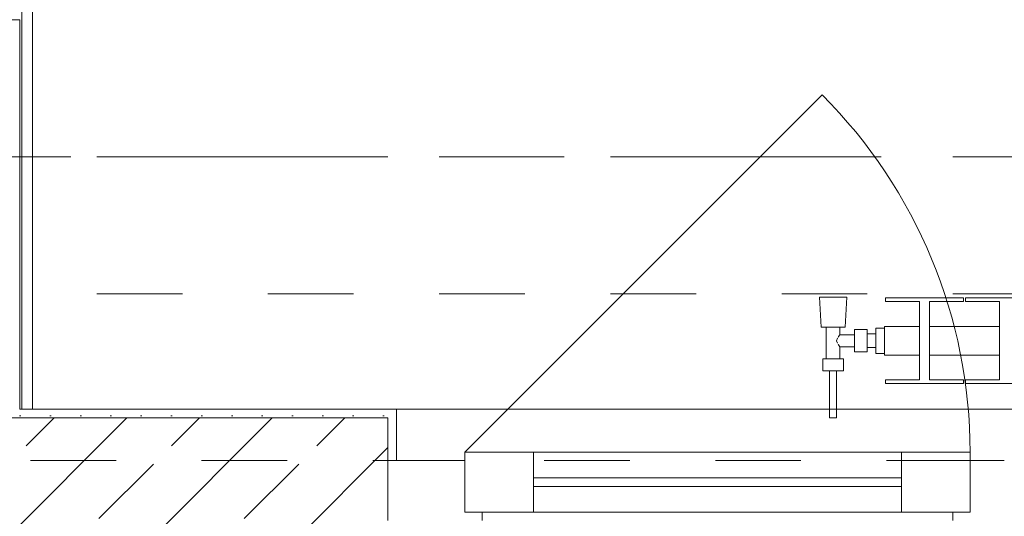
# Model space of a CAD drawing. Header units: metres. Extents: x -4 to 100, y -11 to 17.
# Tile 105 of 256: x 11.49 to 12.64, y 0.13 to 0.71. Entities that reach past the tile are written whole.
import ezdxf

# ---------------------------------------------------------------- set-up
doc = ezdxf.new("R2010")
doc.units = ezdxf.units.M
doc.header["$MEASUREMENT"] = 0
for name, pattern in [('Achse', [0.2, 0.1, -0.05, 0, -0.05]), ('Strichlinie doppelt', [0.546806, 0.264583, -0.105833, 0.070556, -0.105833]), ('Strichlinie eng', [0.115, 0.075, -0.04]), ('Untersicht', [0.1, 0.075, -0.025]), ('Wipeout_Contour', [1, 0, -1])]:
    doc.linetypes.add(name, pattern=pattern)
for name, color, linetype in [('152 - Bemaßung_ Beschriftung.Ausbau', 7, 'Continuous'), ('451 - Universal.Achsen Raster', 7, 'Continuous'), ('604 - Struktur.Wand Aussen', 7, 'Continuous'), ('608 - Struktur.Träger', 7, 'Continuous'), ('650 - Abdeckung.Fußboden Aufbau', 7, 'Continuous'), ('801 - HKLSE.Heizung_ Klima_ Lüftung', 7, 'Continuous'), ('Neubau_606 - Struktur.Wand Innen Ausbau', 7, 'Continuous'), ('Neubau_653 - Abdeckung.TB Verkofferung', 7, 'Continuous')]:
    doc.layers.add(name, color=color, linetype=linetype)
doc.styles.add('ERSTELLTER_STIL_2', font='txt')
doc.dimstyles.new('ERSTELLTER_STIL__5', dxfattribs={"dimtxt": 0.1, "dimasz": 0.0532, "dimexe": 0.18, "dimexo": 0.0625, "dimgap": 0, "dimtad": 1, "dimtih": 1, "dimtoh": 1, "dimzin": 0, "dimdsep": 46, "dimtxsty": 'ERSTELLTER_STIL_2', "dimblk": 'ARROWHEAD_2', "dimblk1": 'ARROWHEAD_2', "dimblk2": 'ARROWHEAD_2', "dimcen": 0.09, "dimse1": 1, "dimse2": 1, "dimclrd": 7, "dimclre": 7, "dimclrt": 7, "dimazin": 0, "dimtfac": 1, "dimtdec": 4, "dimtmove": 0, "dimatfit": 3, "dimfxl": 1, "dimtolj": 1, "dimtzin": 0, "dimarcsym": 0})
pattern_1 = [(45, (0, 0), (-0.01767767, 0.01767767), [0, -0.025])]

# ---------------------------------------------------------------- blocks, each defined once
blk = doc.blocks.new('*D485')
at = {"layer": '152 - Bemaßung_ Beschriftung.Ausbau', "color": 7, "linetype": 'Continuous', "lineweight": 5}
for p, q in [((11.395, -4.6125), (11.395, -4.5075)), ((11.4152, -4.525), (11.3748, -4.595)), ((14.8802, -4.525), (14.8398, -4.595)), ((11.245, -4.56), (11.395, -4.56)), ((11.395, -4.56), (14.86, -4.56))]:
    blk.add_line(p, q, dxfattribs=at)
at = {"layer": '152 - Bemaßung_ Beschriftung.Ausbau', "color": 7, "lineweight": 5, "char_height": 0.1, "attachment_point": 7, "style": 'ERSTELLTER_STIL_2'}
for s, insert in [('\\A1;{\\pql;\\fArial|b0|i0|c0|p38;3,46\\fArial|b0|i0|c0|p38;\\A1{\\H.66x;\\S5^  ;}}', (12.8935, -4.5594)), ('\\A1;{\\pql;\\fArial|b0|i0|c0|p38;16}', (14.688, -4.54))]:
    blk.add_mtext(s, dxfattribs=dict(at, insert=insert))
blk = doc.blocks.new('ARROWHEAD_2')
at = {"color": 0, "linetype": 'Continuous', "lineweight": 0}
for p, q in [((-0.378, -0.655), (0.378, 0.655)), ((0, 0), (-1, 0))]:
    blk.add_line(p, q, dxfattribs=at)
blk = doc.blocks.new('*D486')
at = {"layer": '152 - Bemaßung_ Beschriftung.Ausbau', "color": 7, "linetype": 'Continuous', "lineweight": 5}
for p, q in [((14.86, -4.6125), (14.86, -4.5075)), ((15.02, -4.6125), (15.02, -4.5075)), ((14.8802, -4.525), (14.8398, -4.595)), ((15.0402, -4.525), (14.9998, -4.595)), ((11.395, -4.56), (14.86, -4.56)), ((14.86, -4.56), (15.02, -4.56)), ((15.02, -4.56), (18.45, -4.56))]:
    blk.add_line(p, q, dxfattribs=at)
blk = doc.blocks.new('*D527')
at = {"layer": '152 - Bemaßung_ Beschriftung.Ausbau', "color": 7, "linetype": 'Continuous', "lineweight": 5}
for p, q in [((11.2002, -5.025), (11.1598, -5.095)), ((11.5002, -5.025), (11.4598, -5.095)), ((11.18, -5.06), (11.48, -5.06))]:
    blk.add_line(p, q, dxfattribs=at)
at = {"layer": '152 - Bemaßung_ Beschriftung.Ausbau', "color": 7, "lineweight": 5, "insert": (11.2541, -5.04), "char_height": 0.1, "attachment_point": 7, "style": 'ERSTELLTER_STIL_2'}
blk.add_mtext('\\A1;{\\pql;\\fArial|b0|i0|c0|p38;30}', dxfattribs=at)
blk = doc.blocks.new('*D528')
at = {"layer": '152 - Bemaßung_ Beschriftung.Ausbau', "color": 7, "linetype": 'Continuous', "lineweight": 5}
for p, q in [((11.48, -5.1125), (11.48, -5.0075)), ((14.78, -5.1125), (14.78, -5.0075)), ((11.5002, -5.025), (11.4598, -5.095)), ((14.8002, -5.025), (14.7598, -5.095)), ((11.18, -5.06), (11.48, -5.06)), ((11.48, -5.06), (14.78, -5.06)), ((14.78, -5.06), (15.08, -5.06))]:
    blk.add_line(p, q, dxfattribs=at)
at = {"layer": '152 - Bemaßung_ Beschriftung.Ausbau', "color": 7, "lineweight": 5, "insert": (12.997, -5.04), "char_height": 0.1, "attachment_point": 7, "style": 'ERSTELLTER_STIL_2'}
blk.add_mtext('\\A1;{\\pql;\\fArial|b0|i0|c0|p38;3,30}', dxfattribs=at)

msp = doc.modelspace()

# ---------------------------------------------------------------- hatches: boundary and pattern name
at = {"layer": '604 - Struktur.Wand Aussen', "linetype": 'Continuous', "lineweight": 0, "true_color": 0x000000}
h = msp.add_hatch(dxfattribs=at)
h.set_pattern_fill('Gips_0001', color=18, style=0, pattern_type=2)
h.set_pattern_definition(pattern_1)
h.paths.add_polyline_path([(11.49, 0.245), (11.92, 0.245), (11.92, 0.255), (11.49, 0.255)])
h = msp.add_hatch(dxfattribs=at)
h.set_pattern_fill('Gips_0001', color=18, style=0, pattern_type=2)
h.set_pattern_definition(pattern_1)
h.paths.add_polyline_path([(11.92, 0.255), (11.92, 0.195), (11.93, 0.195), (11.93, 0.255)])
h = msp.add_hatch(dxfattribs=at)
h.set_pattern_fill('Beton__Stahlbeton_0001', color=18, style=0, pattern_type=2)
h.set_pattern_definition([(45, (0, 0), (-0.0848528, 0.0848528), []), (45, (-0.04243, 0.04243), (-0.0848528, 0.0848528), [0.09, -0.03])])
h.paths.add_polyline_path([(10.72, 0.125), (10.66, 0.125), (10.66, 0.005), (11.98, 0.005), (11.98, 0.125), (11.92, 0.125), (11.92, 0.195), (11.92, 0.245), (10.72, 0.245), (10.72, 0.195)])
at = {"layer": 'Neubau_606 - Struktur.Wand Innen Ausbau', "linetype": 'Continuous', "lineweight": 0, "true_color": 0x000000}
h = msp.add_hatch(dxfattribs=at)
h.set_pattern_fill('Gips_0001', color=18, style=0, pattern_type=2)
h.set_pattern_definition(pattern_1)
h.paths.add_polyline_path([(11.4925, 0.9975), (11.4925, 0.255), (11.505, 0.255), (11.505, 0.9975)])

# ---------------------------------------------------------------- linework, layer by layer
at = {"layer": '451 - Universal.Achsen Raster', "color": 160, "linetype": 'Strichlinie doppelt', "lineweight": 9, "true_color": 0x3232ff}
msp.add_line((64.935, 0.55), (-3.175, 0.55), dxfattribs=at)
at = {"layer": '604 - Struktur.Wand Aussen', "color": 7, "linetype": 'Continuous', "lineweight": 5}
for p, q in [((11.92, 0.255), (11.93, 0.255)), ((11.93, 0.245), (11.93, 0.255)), ((11.93, 0.245), (11.93, 0.255)), ((11.93, 0.195), (11.93, 0.245)), ((11.93, 0.195), (11.93, 0.245)), ((11.92, 0.195), (11.93, 0.195)), ((11.92, 0.195), (11.93, 0.195)), ((11.92, 0.195), (11.93, 0.195))]:
    msp.add_line(p, q, dxfattribs=at)
at = {"layer": '604 - Struktur.Wand Aussen', "color": 7, "linetype": 'Continuous', "lineweight": 13}
for p, q in [((11.92, 0.245), (10.72, 0.245)), ((11.92, 0.245), (11.92, 0.195)), ((12.01, 0.135), (12.01, 0.205)), ((12.01, 0.205), (12.09, 0.205)), ((12.09, 0.205), (12.52, 0.205)), ((12.09, 0.205), (12.09, 0.135)), ((12.52, 0.135), (12.52, 0.205)), ((12.52, 0.205), (12.6, 0.205)), ((12.6, 0.205), (12.6, 0.135)), ((11.92, 0.125), (11.92, 0.195)), ((11.92, 0.195), (12.01, 0.195)), ((11.92, 0.125), (11.92, 0.195)), ((11.92, 0.125), (11.92, 0.195)), ((12.01, 0.195), (12.01, 0.135)), ((12.6, 0.135), (12.6, 0.195)), ((12.6, 0.195), (12.62, 0.195)), ((12.62, 0.195), (12.64, 0.195)), ((12.09, 0.175), (12.52, 0.175)), ((12.52, 0.165), (12.09, 0.165)), ((12.01, 0.135), (12.03, 0.135)), ((12.09, 0.135), (12.01, 0.135)), ((12.03, 0.135), (12.03, 0.125)), ((12.52, 0.135), (12.09, 0.135)), ((12.6, 0.135), (12.52, 0.135)), ((12.58, 0.125), (12.58, 0.135)), ((12.58, 0.135), (12.6, 0.135))]:
    msp.add_line(p, q, dxfattribs=at)
at = {"layer": '604 - Struktur.Wand Aussen', "color": 7, "linetype": 'Continuous', "lineweight": 5, "flags": 128}
msp.add_lwpolyline([(11.92, 0.255), (11.49, 0.255)], dxfattribs=at)
at = {"layer": '604 - Struktur.Wand Aussen', "color": 7, "linetype": 'Continuous', "lineweight": 9}
msp.add_point((11.93, 0.255), dxfattribs=at)
at = {"layer": '608 - Struktur.Träger', "color": 7, "linetype": 'Achse', "lineweight": 9}
msp.add_line((0.38, 0.55), (61.88, 0.55), dxfattribs=at)
at = {"layer": '650 - Abdeckung.Fußboden Aufbau', "color": 7, "linetype": 'Continuous', "lineweight": 13, "flags": 128}
msp.add_lwpolyline([(11.395, 0.71), (11.49, 0.71), (11.49, 0.255), (14.77, 0.255), (14.77, 0.71), (14.86, 0.71), (14.86, 5.505), (13.735, 5.505), (13.735, 5.83), (11.49, 5.83), (11.49, 5.19), (11.395, 5.19)], close=True, dxfattribs=at)
at = {"layer": 'Neubau_606 - Struktur.Wand Innen Ausbau', "color": 1, "linetype": 'Continuous', "lineweight": 5}
msp.add_line((11.4925, 0.255), (11.4925, 0.9475), dxfattribs=at)
at = {"layer": 'Neubau_606 - Struktur.Wand Innen Ausbau', "color": 1, "linetype": 'Continuous', "lineweight": 5, "flags": 128}
msp.add_lwpolyline([(11.505, 0.255), (11.505, 1.01)], dxfattribs=at)
at = {"layer": 'Neubau_653 - Abdeckung.TB Verkofferung', "color": 1, "linetype": 'Untersicht', "lineweight": 9}
msp.add_line((0.7025, 0.195), (29.33, 0.195), dxfattribs=at)

# ---------------------------------------------------------------- dimensions: what is measured, and where the dimension line sits
at = {"layer": '152 - Bemaßung_ Beschriftung.Ausbau', "color": 7, "linetype": 'Continuous', "lineweight": 5}
dim = msp.add_linear_dim(base=(11.48, -5.06), p1=(11.18, 0.7), p2=(11.48, 0.7), angle=0, dimstyle='ERSTELLTER_STIL__5', dxfattribs=at)
dim.commit()
dim.dimension.update_dxf_attribs({"geometry": '*D527', "text_midpoint": (11.3303, -4.99), "dimtype": 160})

# ---------------------------------------------------------------- next in the draw order: wipeouts: each hides what was drawn before it
at = {"color": 254, "linetype": 'Wipeout_Contour', "lineweight": 0, "ltscale": 3223.734342}
msp.add_wipeout([(12.5, 0.3183), (12.5408, 0.3183), (12.5408, 0.2892), (12.5012, 0.2892), (12.5012, 0.285), (12.5922, 0.285), (12.5922, 0.2892), (12.5525, 0.2892), (12.5525, 0.3183), (12.6342, 0.3183), (12.6342, 0.2892), (12.5945, 0.2892), (12.5945, 0.285), (12.6855, 0.285), (12.6855, 0.2892), (12.6458, 0.2892), (12.6458, 0.3183), (12.7275, 0.3183), (12.7275, 0.2892), (12.6878, 0.2892), (12.6878, 0.285), (12.7788, 0.285), (12.7788, 0.2892), (12.7392, 0.2892), (12.7392, 0.3183), (12.8208, 0.3183), (12.8208, 0.2892), (12.7812, 0.2892), (12.7812, 0.285), (12.8722, 0.285), (12.8722, 0.2892), (12.8325, 0.2892), (12.8325, 0.3183), (12.9142, 0.3183), (12.9142, 0.2892), (12.8745, 0.2892), (12.8745, 0.285), (12.9655, 0.285), (12.9655, 0.2892), (12.9258, 0.2892), (12.9258, 0.3183), (13.0075, 0.3183), (13.0075, 0.2892), (12.9678, 0.2892), (12.9678, 0.285), (13.0588, 0.285), (13.0588, 0.2892), (13.0192, 0.2892), (13.0192, 0.3183), (13.1008, 0.3183), (13.1008, 0.2892), (13.0612, 0.2892), (13.0612, 0.285), (13.1522, 0.285), (13.1522, 0.2892), (13.1125, 0.2892), (13.1125, 0.3183), (13.1942, 0.3183), (13.1942, 0.2892), (13.1545, 0.2892), (13.1545, 0.285), (13.2455, 0.285), (13.2455, 0.2892), (13.2058, 0.2892), (13.2058, 0.3183), (13.2875, 0.3183), (13.2875, 0.2892), (13.2478, 0.2892), (13.2478, 0.285), (13.3388, 0.285), (13.3388, 0.2892), (13.2992, 0.2892), (13.2992, 0.3183), (13.3808, 0.3183), (13.3808, 0.2892), (13.3412, 0.2892), (13.3412, 0.285), (13.4322, 0.285), (13.4322, 0.2892), (13.3925, 0.2892), (13.3925, 0.3183), (13.4742, 0.3183), (13.4742, 0.2892), (13.4345, 0.2892), (13.4345, 0.285), (13.5255, 0.285), (13.5255, 0.2892), (13.4858, 0.2892), (13.4858, 0.3183), (13.5675, 0.3183), (13.5675, 0.2892), (13.5278, 0.2892), (13.5278, 0.285), (13.6188, 0.285), (13.6188, 0.2892), (13.5792, 0.2892), (13.5792, 0.3183), (13.6608, 0.3183), (13.6608, 0.2892), (13.6212, 0.2892), (13.6212, 0.285), (13.7122, 0.285), (13.7122, 0.2892), (13.6725, 0.2892), (13.6725, 0.3183), (13.7542, 0.3183), (13.7542, 0.2892), (13.7145, 0.2892), (13.7145, 0.285), (13.8055, 0.285), (13.8055, 0.2892), (13.7658, 0.2892), (13.7658, 0.3183), (13.8475, 0.3183), (13.8475, 0.2892), (13.8078, 0.2892), (13.8078, 0.285), (13.8988, 0.285), (13.8988, 0.2892), (13.8592, 0.2892), (13.8592, 0.3183), (13.9, 0.3183), (13.9, 0.3517), (13.8592, 0.3517), (13.8592, 0.3808), (13.8988, 0.3808), (13.8988, 0.385), (13.8078, 0.385), (13.8078, 0.3808), (13.8475, 0.3808), (13.8475, 0.3517), (13.7658, 0.3517), (13.7658, 0.3808), (13.8055, 0.3808), (13.8055, 0.385), (13.7145, 0.385), (13.7145, 0.3808), (13.7542, 0.3808), (13.7542, 0.3517), (13.6725, 0.3517), (13.6725, 0.3808), (13.7122, 0.3808), (13.7122, 0.385), (13.6212, 0.385), (13.6212, 0.3808), (13.6608, 0.3808), (13.6608, 0.3517), (13.5792, 0.3517), (13.5792, 0.3808), (13.6188, 0.3808), (13.6188, 0.385), (13.5278, 0.385), (13.5278, 0.3808), (13.5675, 0.3808), (13.5675, 0.3517), (13.4858, 0.3517), (13.4858, 0.3808), (13.5255, 0.3808), (13.5255, 0.385), (13.4345, 0.385), (13.4345, 0.3808), (13.4742, 0.3808), (13.4742, 0.3517), (13.3925, 0.3517), (13.3925, 0.3808), (13.4322, 0.3808), (13.4322, 0.385), (13.3412, 0.385), (13.3412, 0.3808), (13.3808, 0.3808), (13.3808, 0.3517), (13.2992, 0.3517), (13.2992, 0.3808), (13.3388, 0.3808), (13.3388, 0.385), (13.2478, 0.385), (13.2478, 0.3808), (13.2875, 0.3808), (13.2875, 0.3517), (13.2058, 0.3517), (13.2058, 0.3808), (13.2455, 0.3808), (13.2455, 0.385), (13.1545, 0.385), (13.1545, 0.3808), (13.1942, 0.3808), (13.1942, 0.3517), (13.1125, 0.3517), (13.1125, 0.3808), (13.1522, 0.3808), (13.1522, 0.385), (13.0612, 0.385), (13.0612, 0.3808), (13.1008, 0.3808), (13.1008, 0.3517), (13.0192, 0.3517), (13.0192, 0.3808), (13.0588, 0.3808), (13.0588, 0.385), (12.9678, 0.385), (12.9678, 0.3808), (13.0075, 0.3808), (13.0075, 0.3517), (12.9258, 0.3517), (12.9258, 0.3808), (12.9655, 0.3808), (12.9655, 0.385), (12.8745, 0.385), (12.8745, 0.3808), (12.9142, 0.3808), (12.9142, 0.3517), (12.8325, 0.3517), (12.8325, 0.3808), (12.8722, 0.3808), (12.8722, 0.385), (12.7812, 0.385), (12.7812, 0.3808), (12.8208, 0.3808), (12.8208, 0.3517), (12.7392, 0.3517), (12.7392, 0.3808), (12.7788, 0.3808), (12.7788, 0.385), (12.6878, 0.385), (12.6878, 0.3808), (12.7275, 0.3808), (12.7275, 0.3517), (12.6458, 0.3517), (12.6458, 0.3808), (12.6855, 0.3808), (12.6855, 0.385), (12.5945, 0.385), (12.5945, 0.3808), (12.6342, 0.3808), (12.6342, 0.3517), (12.5525, 0.3517), (12.5525, 0.3808), (12.5922, 0.3808), (12.5922, 0.385), (12.5012, 0.385), (12.5012, 0.3808), (12.5408, 0.3808), (12.5408, 0.3517), (12.5, 0.3517)], dxfattribs=at).dxf.layer = '801 - HKLSE.Heizung_ Klima_ Lüftung'

# ---------------------------------------------------------------- next in the draw order: linework, layer by layer
at = {"layer": '801 - HKLSE.Heizung_ Klima_ Lüftung', "color": 7, "linetype": 'Continuous', "lineweight": 5}
for p, q in [((12.5408, 0.2892), (12.5408, 0.3808)), ((12.5922, 0.3808), (12.5525, 0.3808)), ((12.5525, 0.3808), (12.5525, 0.2892)), ((12.5922, 0.385), (12.5922, 0.3808)), ((12.5945, 0.385), (12.6855, 0.385)), ((12.5945, 0.3808), (12.5945, 0.385)), ((12.5945, 0.385), (12.6855, 0.385)), ((12.5945, 0.3808), (12.5945, 0.385)), ((12.6342, 0.3808), (12.5945, 0.3808)), ((12.6342, 0.2892), (12.6342, 0.3808)), ((12.5525, 0.3517), (12.6342, 0.3517)), ((12.5525, 0.3183), (12.6342, 0.3183)), ((12.5525, 0.2892), (12.5922, 0.2892)), ((12.5922, 0.2892), (12.5922, 0.285)), ((12.5945, 0.285), (12.5945, 0.2892)), ((12.5945, 0.285), (12.5945, 0.2892)), ((12.5945, 0.2892), (12.6342, 0.2892)), ((12.6855, 0.285), (12.5945, 0.285))]:
    msp.add_line(p, q, dxfattribs=at)

# ---------------------------------------------------------------- next in the draw order: wipeouts: each hides what was drawn before it
at = {"color": 254, "linetype": 'Wipeout_Contour', "lineweight": 0, "ltscale": 400.388435}
msp.add_wipeout([(12.5, 0.3497), (12.49, 0.3497), (12.49, 0.343), (12.48, 0.343), (12.48, 0.348), (12.465, 0.348), (12.465, 0.342), (12.448, 0.342), (12.448, 0.351), (12.454, 0.351), (12.456, 0.386), (12.424, 0.386), (12.426, 0.351), (12.432, 0.351), (12.432, 0.314), (12.428, 0.314), (12.428, 0.3), (12.436, 0.3), (12.436, 0.245), (12.444, 0.245), (12.444, 0.3), (12.452, 0.3), (12.452, 0.314), (12.448, 0.314), (12.448, 0.328), (12.465, 0.328), (12.465, 0.322), (12.48, 0.322), (12.48, 0.327), (12.49, 0.327), (12.49, 0.3203), (12.5, 0.3203)], dxfattribs=at).dxf.layer = '801 - HKLSE.Heizung_ Klima_ Lüftung'

# ---------------------------------------------------------------- next in the draw order: linework, layer by layer
at = {"layer": '604 - Struktur.Wand Aussen', "color": 7, "linetype": 'Continuous', "lineweight": 9}
for p, q in [((12.01, 0.205), (12.4272, 0.6222)), ((11.93, 0.255), (14.31, 0.255))]:
    msp.add_line(p, q, dxfattribs=at)
at = {"layer": '604 - Struktur.Wand Aussen', "color": 7, "linetype": 'Strichlinie eng', "lineweight": 9}
msp.add_line((11.93, 0.255), (14.31, 0.255), dxfattribs=at)
at = {"layer": '604 - Struktur.Wand Aussen', "color": 7, "linetype": 'Continuous', "lineweight": 9}
msp.add_arc((12.01, 0.205), 0.59, 0, 45, dxfattribs=at)
at = {"layer": '608 - Struktur.Träger', "color": 7, "linetype": 'Untersicht', "lineweight": 13}
msp.add_line((0.38, 0.39), (61.88, 0.39), dxfattribs=at)
at = {"layer": '801 - HKLSE.Heizung_ Klima_ Lüftung', "color": 7, "linetype": 'Continuous', "lineweight": 5}
for p, q in [((12.4287, 0.386), (12.424, 0.386)), ((12.424, 0.386), (12.4287, 0.386)), ((12.426, 0.351), (12.424, 0.386)), ((12.44, 0.386), (12.4287, 0.386)), ((12.4287, 0.386), (12.44, 0.386)), ((12.4513, 0.386), (12.44, 0.386)), ((12.44, 0.386), (12.4513, 0.386)), ((12.4513, 0.386), (12.456, 0.386)), ((12.456, 0.386), (12.4513, 0.386)), ((12.454, 0.351), (12.456, 0.386)), ((12.5012, 0.385), (12.5922, 0.385)), ((12.5012, 0.3808), (12.5012, 0.385)), ((12.5012, 0.385), (12.5922, 0.385)), ((12.5012, 0.3808), (12.5012, 0.385)), ((12.5408, 0.3808), (12.5012, 0.3808)), ((12.4301, 0.351), (12.426, 0.351)), ((12.44, 0.351), (12.4301, 0.351)), ((12.432, 0.314), (12.432, 0.351)), ((12.4499, 0.351), (12.44, 0.351)), ((12.448, 0.342), (12.448, 0.351)), ((12.454, 0.351), (12.4499, 0.351)), ((12.465, 0.3415), (12.465, 0.348)), ((12.465, 0.348), (12.48, 0.348)), ((12.48, 0.3415), (12.48, 0.348)), ((12.49, 0.335), (12.49, 0.3497)), ((12.49, 0.3497), (12.5, 0.3497)), ((12.49, 0.3497), (12.5, 0.3497)), ((12.49, 0.335), (12.49, 0.3497)), ((12.49, 0.3497), (12.5, 0.3497)), ((12.49, 0.3497), (12.5, 0.3497)), ((12.5, 0.3468), (12.5, 0.3517)), ((12.5, 0.3517), (12.5408, 0.3517)), ((12.5, 0.335), (12.5, 0.3468)), ((12.4439, 0.335), (12.4453, 0.3379)), ((12.4453, 0.3321), (12.4439, 0.335)), ((12.4458, 0.3389), (12.4463, 0.3399)), ((12.4463, 0.3399), (12.448, 0.342)), ((12.448, 0.342), (12.465, 0.342)), ((12.465, 0.3285), (12.465, 0.3415)), ((12.48, 0.343), (12.49, 0.343)), ((12.48, 0.3285), (12.48, 0.3415)), ((12.49, 0.3407), (12.49, 0.343)), ((12.49, 0.335), (12.49, 0.3407)), ((12.49, 0.3203), (12.49, 0.335)), ((12.49, 0.3203), (12.49, 0.335)), ((12.49, 0.3293), (12.49, 0.335)), ((12.5, 0.3232), (12.5, 0.335)), ((12.4463, 0.3301), (12.4458, 0.3311)), ((12.448, 0.328), (12.4463, 0.3301)), ((12.448, 0.314), (12.448, 0.328)), ((12.448, 0.328), (12.465, 0.328)), ((12.465, 0.322), (12.465, 0.3285)), ((12.465, 0.322), (12.48, 0.322)), ((12.48, 0.322), (12.48, 0.3285)), ((12.48, 0.327), (12.49, 0.327)), ((12.49, 0.327), (12.49, 0.3293)), ((12.5, 0.3183), (12.5, 0.3232)), ((12.434, 0.314), (12.428, 0.314)), ((12.428, 0.3), (12.428, 0.314)), ((12.446, 0.314), (12.434, 0.314)), ((12.452, 0.314), (12.446, 0.314)), ((12.452, 0.3), (12.452, 0.314)), ((12.49, 0.3203), (12.5, 0.3203)), ((12.49, 0.3203), (12.5, 0.3203)), ((12.5, 0.3183), (12.5408, 0.3183)), ((12.434, 0.3), (12.428, 0.3)), ((12.446, 0.3), (12.434, 0.3)), ((12.436, 0.245), (12.436, 0.3)), ((12.4372, 0.3), (12.436, 0.3)), ((12.44, 0.3), (12.4372, 0.3)), ((12.4428, 0.3), (12.44, 0.3)), ((12.444, 0.3), (12.4428, 0.3)), ((12.444, 0.245), (12.444, 0.3)), ((12.452, 0.3), (12.446, 0.3)), ((12.5012, 0.285), (12.5012, 0.2892)), ((12.5012, 0.285), (12.5012, 0.2892)), ((12.5012, 0.2892), (12.5408, 0.2892)), ((12.5922, 0.285), (12.5012, 0.285)), ((12.4372, 0.245), (12.436, 0.245)), ((12.44, 0.245), (12.4372, 0.245)), ((12.4428, 0.245), (12.44, 0.245)), ((12.444, 0.245), (12.4428, 0.245))]:
    msp.add_line(p, q, dxfattribs=at)

# ---------------------------------------------------------------- next in the draw order: dimensions: what is measured, and where the dimension line sits
at = {"layer": '152 - Bemaßung_ Beschriftung.Ausbau', "color": 7, "linetype": 'Continuous', "lineweight": 5}
for base, p1, p2, picture, middle in [((14.85997, -4.56), (11.39499, 2.94999), (14.85997, 3.26499), '*D485', (13.15847, -4.49)), ((15.02, -4.56), (14.86, 3.265), (15.02, 3.265), '*D486', (14.7642, -4.49)), ((14.78, -5.06), (11.48, 0.7), (14.78, 0.7), '*D528', (13.1268, -4.99))]:
    dim = msp.add_linear_dim(base=base, p1=p1, p2=p2, angle=0, dimstyle='ERSTELLTER_STIL__5', dxfattribs=at)
    dim.commit()
    dim.dimension.update_dxf_attribs({"geometry": picture, "text_midpoint": middle, "dimtype": 160})

doc.saveas('drawing.dxf')
